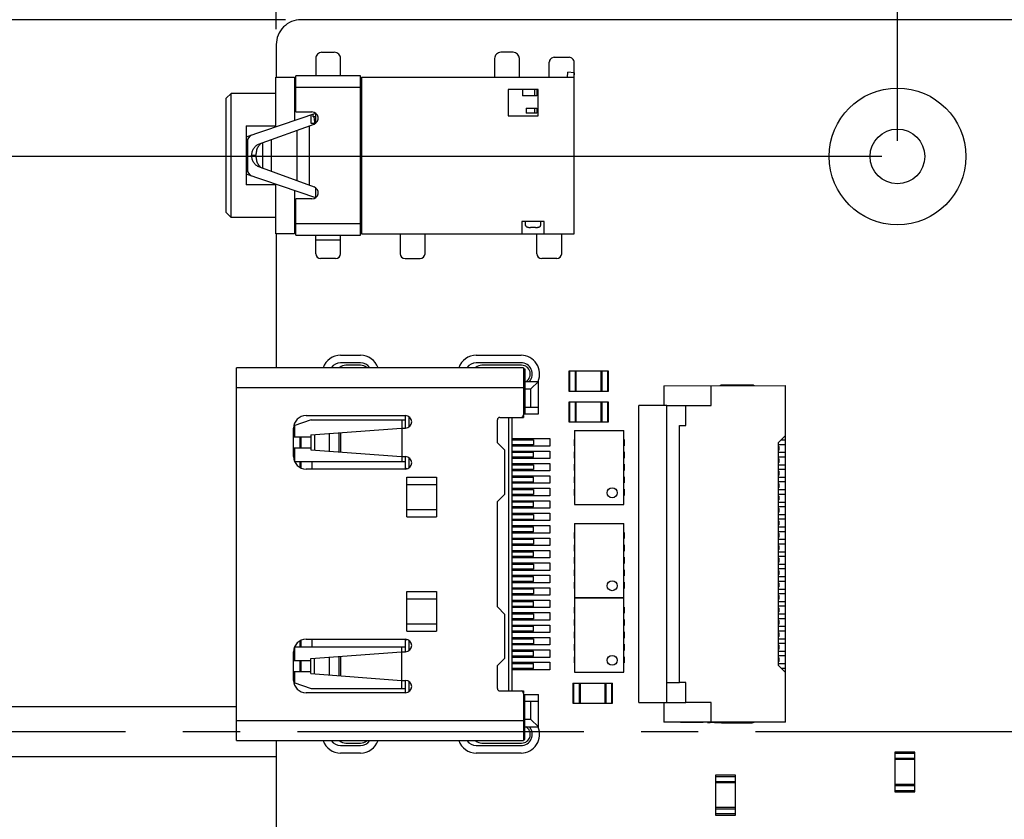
# Model space of a CAD drawing. Header units: millimetres. Extents: x -45 to 609, y -105 to 214.
# Tile 10 of 27: x 417 to 457, y 38 to 70. Entities that reach past the tile are written whole.
import ezdxf

# ---------------------------------------------------------------- set-up
doc = ezdxf.new("R2010")
doc.units = ezdxf.units.MM
doc.header["$LTSCALE"] = 30.734
doc.header["$PDMODE"] = 3
doc.header["$PDSIZE"] = 0.3125
doc.linetypes.add('CENTER', pattern=[0.6, 0.375, -0.075, 0.075, -0.075])
doc.layers.get('0').update_dxf_attribs({"linetype": 'CONTINUOUS'})
doc.layers.get('Defpoints').update_dxf_attribs({"linetype": 'CONTINUOUS'})
doc.layers.add('Center', color=1, linetype='CENTER')
doc.layers.add('DIM', color=6, linetype='CONTINUOUS', lineweight=15)
doc.styles.add('Verdana', font='verdana.ttf', dxfattribs={"height": 4.5})
doc.dimstyles.new('aaaaaaaa 3.0', dxfattribs={"dimtxt": 4.5, "dimasz": 3, "dimexe": 1.25, "dimexo": 0.625, "dimtad": 1, "dimzin": 9, "dimdsep": 46, "dimtxsty": 'Verdana', "dimcen": 0, "dimazin": 0, "dimtfac": 1, "dimtofl": 0, "dimtmove": 0, "dimatfit": 3, "dimfxl": 1, "dimlwd": 25, "dimlwe": 25, "dimarcsym": 0})

# ---------------------------------------------------------------- blocks, each defined once
blk = doc.blocks.new('*D112')
at = {"layer": 'Defpoints', "color": 0}
for p in [(510.354, 120.745), (452.354, 64.385), (510.354, 64.387)]:
    blk.add_point(p, dxfattribs=at)
at = {"layer": 'DIM', "color": 0, "lineweight": 25}
for p, q in [((452.354, 65.01), (452.354, 121.995)), ((510.354, 65.012), (510.354, 121.995)), ((455.354, 120.745), (507.354, 120.745))]:
    blk.add_line(p, q, dxfattribs=at)
at = {"layer": 'DIM', "color": 0}
for points in [[(455.354, 121.245), (455.354, 120.245), (452.354, 120.745)], [(507.354, 120.245), (507.354, 121.245), (510.354, 120.745)]]:
    blk.add_solid(points, dxfattribs=at)
at = {"layer": 'DIM', "color": 0, "insert": (475.691, 123.723), "char_height": 4.5, "attachment_point": 5, "style": 'Verdana'}
blk.add_mtext('58', dxfattribs=at)
blk = doc.blocks.new('*D113')
at = {"layer": 'Defpoints', "color": 0}
for p in [(452.354, 64.385), (349.937, 15.385), (452.355, 15.385)]:
    blk.add_point(p, dxfattribs=at)
at = {"layer": 'DIM', "color": 0, "lineweight": 25}
for p, q in [((451.729, 64.385), (348.687, 64.385)), ((349.937, 61.385), (349.937, 18.385)), ((451.73, 15.385), (348.687, 15.385))]:
    blk.add_line(p, q, dxfattribs=at)
at = {"layer": 'DIM', "color": 0}
for points in [[(350.437, 61.385), (349.437, 61.385), (349.937, 64.385)], [(349.437, 18.385), (350.437, 18.385), (349.937, 15.385)]]:
    blk.add_solid(points, dxfattribs=at)
at = {"layer": 'DIM', "color": 0, "insert": (346.973, 40.072), "char_height": 4.5, "attachment_point": 5, "rotation": 90, "style": 'Verdana'}
blk.add_mtext('49', dxfattribs=at)
blk = doc.blocks.new('*D114')
at = {"layer": 'Defpoints', "color": 0}
for p in [(543.854, 177.359), (427.354, 68.885), (543.854, 68.887)]:
    blk.add_point(p, dxfattribs=at)
at = {"layer": 'DIM', "color": 0, "lineweight": 25}
for p, q in [((427.354, 69.51), (427.354, 178.609)), ((543.854, 69.512), (543.854, 178.609)), ((430.354, 177.359), (540.854, 177.359))]:
    blk.add_line(p, q, dxfattribs=at)
at = {"layer": 'DIM', "color": 0}
for points in [[(430.354, 177.859), (430.354, 176.859), (427.354, 177.359)], [(540.854, 176.859), (540.854, 177.859), (543.854, 177.359)]]:
    blk.add_solid(points, dxfattribs=at)
at = {"layer": 'DIM', "color": 0, "insert": (481.361, 180.323), "char_height": 4.5, "attachment_point": 5, "style": 'Verdana'}
blk.add_mtext('116.5', dxfattribs=at)
blk = doc.blocks.new('*D115')
at = {"layer": 'Defpoints', "color": 0}
for p in [(428.354, 69.885), (341.235, 9.885), (428.355, 9.885)]:
    blk.add_point(p, dxfattribs=at)
at = {"layer": 'DIM', "color": 0, "lineweight": 25}
for p, q in [((427.729, 69.885), (339.985, 69.885)), ((341.235, 66.885), (341.235, 12.885)), ((427.73, 9.885), (339.985, 9.885))]:
    blk.add_line(p, q, dxfattribs=at)
at = {"layer": 'DIM', "color": 0}
for points in [[(341.735, 66.885), (340.735, 66.885), (341.235, 69.885)], [(340.735, 12.885), (341.735, 12.885), (341.235, 9.885)]]:
    blk.add_solid(points, dxfattribs=at)
at = {"layer": 'DIM', "color": 0, "insert": (338.267, 39.885), "char_height": 4.5, "attachment_point": 5, "rotation": 90, "style": 'Verdana'}
blk.add_mtext('60', dxfattribs=at)
blk = doc.blocks.new('*D116')
at = {"layer": 'Defpoints', "color": 0}
for p in [(427.354, 120.745), (427.354, 68.885), (452.354, 64.385)]:
    blk.add_point(p, dxfattribs=at)
at = {"layer": 'DIM', "color": 0, "lineweight": 25}
for p, q in [((427.354, 69.51), (427.354, 121.995)), ((452.354, 65.01), (452.354, 121.995)), ((449.354, 120.745), (430.354, 120.745))]:
    blk.add_line(p, q, dxfattribs=at)
at = {"layer": 'DIM', "color": 0}
for points in [[(430.354, 121.245), (430.354, 120.245), (427.354, 120.745)], [(449.354, 120.245), (449.354, 121.245), (452.354, 120.745)]]:
    blk.add_solid(points, dxfattribs=at)
at = {"layer": 'DIM', "color": 0, "insert": (441.861, 123.714), "char_height": 4.5, "attachment_point": 5, "style": 'Verdana'}
blk.add_mtext('25', dxfattribs=at)
blk = doc.blocks.new('*D117')
at = {"layer": 'Defpoints', "color": 0}
for p in [(481.711, 166.499), (481.711, 161.826), (427.354, 68.885)]:
    blk.add_point(p, dxfattribs=at)
at = {"layer": 'DIM', "color": 0, "lineweight": 25}
for p, q in [((427.354, 69.51), (427.354, 167.749)), ((481.711, 162.451), (481.711, 167.749)), ((430.354, 166.499), (478.711, 166.499))]:
    blk.add_line(p, q, dxfattribs=at)
at = {"layer": 'DIM', "color": 0}
for points in [[(430.354, 166.999), (430.354, 165.999), (427.354, 166.499)], [(478.711, 165.999), (478.711, 166.999), (481.711, 166.499)]]:
    blk.add_solid(points, dxfattribs=at)
at = {"layer": 'DIM', "color": 0, "insert": (456.073, 169.467), "char_height": 4.5, "attachment_point": 5, "style": 'Verdana'}
blk.add_mtext('54.36', dxfattribs=at)

msp = doc.modelspace()

# ---------------------------------------------------------------- linework, layer by layer
at = {"color": 7, "linetype": 'Continuous'}
for p, q in [((542.854, 69.887), (428.354, 69.885)), ((427.354, 68.885), (427.354, 67.573)), ((429.192, 68.573), (429.692, 68.573)), ((436.892, 68.573), (436.392, 68.573)), ((428.942, 68.323), (428.942, 67.623)), ((429.942, 67.623), (429.942, 68.323)), ((436.142, 68.323), (436.142, 67.573)), ((437.142, 67.573), (437.142, 68.323)), ((438.342, 67.573), (438.342, 68.173)), ((438.542, 68.373), (439.142, 68.373)), ((439.342, 61.273), (439.342, 68.173)), ((439.076, 67.573), (439.093, 67.773)), ((439.342, 67.751), (439.093, 67.773)), ((427.342, 65.61), (427.342, 67.573)), ((427.342, 67.573), (428.092, 67.573)), ((428.092, 67.573), (428.092, 65.835)), ((428.142, 66.173), (428.142, 67.623)), ((430.742, 67.623), (428.142, 67.623)), ((430.742, 61.223), (430.742, 67.623)), ((430.792, 67.573), (430.792, 61.273)), ((430.792, 67.573), (439.342, 67.573)), ((439.342, 67.751), (439.327, 67.575)), ((428.092, 67.343), (428.142, 67.343)), ((428.142, 67.043), (428.092, 67.043)), ((428.142, 67.173), (430.742, 67.173)), ((430.742, 67.343), (430.792, 67.343)), ((430.792, 67.323), (430.742, 67.323)), ((430.792, 67.263), (430.742, 67.263)), ((430.792, 67.043), (430.742, 67.043)), ((436.692, 67.073), (436.692, 66.023)), ((437.892, 67.073), (436.692, 67.073)), ((437.262, 67.073), (437.262, 66.823)), ((437.742, 67.073), (437.742, 66.823)), ((437.842, 67.073), (437.842, 66.823)), ((437.847, 67.073), (437.847, 66.823)), ((437.892, 66.023), (437.892, 67.073)), ((425.342, 66.723), (425.542, 66.923)), ((425.342, 62.123), (425.342, 66.723)), ((425.542, 61.923), (425.542, 66.923)), ((427.342, 66.923), (425.542, 66.923)), ((437.847, 66.823), (437.262, 66.823)), ((437.413, 66.323), (437.413, 66.123)), ((437.413, 66.323), (437.848, 66.323)), ((437.742, 66.323), (437.742, 66.123)), ((437.842, 66.323), (437.842, 66.123)), ((437.848, 66.323), (437.848, 66.123)), ((426.142, 65.173), (428.942, 66.123)), ((428.142, 66.173), (428.792, 66.173)), ((428.742, 66.055), (428.742, 65.723)), ((428.842, 65.973), (428.842, 66.089)), ((428.942, 65.973), (428.842, 65.973)), ((428.906, 65.766), (428.874, 65.973)), ((428.942, 65.725), (428.942, 66.123)), ((436.692, 66.023), (437.892, 66.023)), ((437.848, 66.123), (437.413, 66.123)), ((426.142, 65.61), (426.142, 63.236)), ((426.142, 65.61), (427.342, 65.61)), ((426.635, 64.872), (428.878, 65.688)), ((428.179, 65.434), (428.179, 63.412)), ((428.692, 63.225), (428.692, 65.621)), ((428.742, 65.723), (428.94, 65.723)), ((428.942, 65.766), (428.906, 65.766)), ((428.942, 65.728), (428.919, 65.728)), ((427.149, 65.059), (427.149, 63.787)), ((426.192, 64.978), (426.192, 63.868)), ((426.818, 63.907), (426.818, 64.939)), ((426.502, 64.423), (426.365, 64.423)), ((426.536, 64.435), (426.502, 64.423)), ((426.502, 64.423), (426.536, 64.411)), ((426.536, 64.411), (426.536, 64.435)), ((426.635, 63.974), (428.878, 63.158)), ((428.942, 62.723), (426.142, 63.673)), ((427.342, 63.236), (426.142, 63.236)), ((427.342, 61.273), (427.342, 63.236)), ((428.092, 63.011), (428.092, 61.273)), ((428.942, 62.723), (428.942, 63.121)), ((428.142, 61.223), (428.142, 62.673)), ((428.792, 62.673), (428.142, 62.673)), ((425.342, 62.123), (425.542, 61.923)), ((427.342, 61.923), (425.542, 61.923)), ((428.092, 61.803), (428.142, 61.803)), ((428.142, 61.503), (428.092, 61.503)), ((430.742, 61.673), (428.142, 61.673)), ((430.742, 61.803), (430.792, 61.803)), ((430.792, 61.503), (430.742, 61.503)), ((437.242, 61.773), (437.242, 61.273)), ((438.142, 61.773), (437.242, 61.773)), ((437.392, 61.601), (437.392, 61.773)), ((437.792, 61.527), (437.592, 61.527)), ((437.992, 61.773), (437.992, 61.601)), ((438.142, 61.273), (438.142, 61.773)), ((428.092, 61.273), (427.342, 61.273)), ((427.354, 61.273), (427.355, 55.885)), ((428.142, 61.223), (430.742, 61.223)), ((428.942, 60.473), (428.942, 61.223)), ((429.942, 60.473), (429.942, 61.223)), ((430.792, 61.273), (439.342, 61.273)), ((432.342, 61.273), (432.342, 60.473)), ((433.342, 60.473), (433.342, 61.273)), ((437.842, 60.473), (437.842, 61.273)), ((438.842, 60.473), (438.842, 61.273)), ((429.942, 61.023), (428.942, 61.023)), ((429.742, 60.273), (429.142, 60.273)), ((432.542, 60.273), (433.142, 60.273)), ((438.642, 60.273), (438.042, 60.273)), ((425.755, 42.247), (372.166, 42.247)), ((427.355, 40.885), (427.355, 34.355)), ((452.255, 40.423), (452.255, 38.823)), ((453.055, 40.423), (452.255, 40.423)), ((453.055, 38.823), (453.055, 40.423)), ((372.166, 40.247), (427.355, 40.247)), ((452.255, 40.378), (453.055, 40.378)), ((453.055, 40.168), (452.255, 40.168)), ((453.055, 40.123), (452.255, 40.123)), ((445.035, 39.489), (445.035, 37.889)), ((445.835, 39.489), (445.035, 39.489)), ((445.035, 39.444), (445.835, 39.444)), ((445.835, 39.234), (445.035, 39.234)), ((445.835, 37.889), (445.835, 39.489)), ((445.835, 39.189), (445.035, 39.189)), ((453.055, 39.123), (452.255, 39.123)), ((452.255, 39.078), (453.055, 39.078)), ((453.055, 38.868), (452.255, 38.868)), ((452.255, 38.823), (453.055, 38.823)), ((445.835, 38.189), (445.035, 38.189)), ((445.035, 38.144), (445.835, 38.144)), ((445.835, 37.934), (445.035, 37.934)), ((445.035, 37.889), (445.835, 37.889))]:
    msp.add_line(p, q, dxfattribs=at)
at = {"linetype": 'Continuous'}
for p, q in [((429.945, 56.385), (430.745, 56.385)), ((435.405, 56.385), (437.205, 56.385)), ((425.755, 40.885), (425.755, 55.885)), ((437.305, 55.885), (425.755, 55.885)), ((430.745, 56.085), (429.945, 56.085)), ((430.75, 55.985), (430.15, 55.985)), ((437.205, 56.085), (435.405, 56.085)), ((437.23, 55.985), (435.63, 55.985)), ((437.305, 55.885), (437.305, 53.985)), ((437.305, 55.835), (437.355, 55.835)), ((437.355, 55.835), (437.355, 54.035)), ((439.127, 55.745), (439.127, 54.945)), ((440.727, 55.745), (439.127, 55.745)), ((439.172, 54.945), (439.172, 55.745)), ((439.382, 55.745), (439.382, 54.945)), ((439.427, 54.945), (439.427, 55.745)), ((440.427, 54.945), (440.427, 55.745)), ((440.472, 54.945), (440.472, 55.745)), ((440.682, 55.745), (440.682, 54.945)), ((440.727, 54.945), (440.727, 55.745)), ((425.755, 55.085), (437.305, 55.085)), ((437.305, 55.335), (437.905, 55.335)), ((437.605, 55.035), (437.905, 55.335)), ((437.905, 54.035), (437.905, 55.335)), ((442.952, 55.163), (447.852, 55.164)), ((442.952, 55.163), (442.952, 54.363)), ((444.852, 54.363), (444.852, 55.163)), ((446.502, 55.183), (445.302, 55.183)), ((447.852, 41.624), (447.852, 55.164)), ((437.355, 55.035), (437.605, 55.035)), ((437.605, 54.295), (437.605, 55.035)), ((439.127, 54.945), (440.727, 54.945)), ((437.355, 54.295), (437.905, 54.295)), ((439.127, 54.505), (439.127, 53.705)), ((440.727, 54.505), (439.127, 54.505)), ((439.172, 53.705), (439.172, 54.505)), ((439.382, 54.505), (439.382, 53.705)), ((439.427, 53.705), (439.427, 54.505)), ((440.427, 53.705), (440.427, 54.505)), ((440.472, 53.705), (440.472, 54.505)), ((440.682, 54.505), (440.682, 53.705)), ((440.727, 53.705), (440.727, 54.505)), ((441.952, 42.423), (441.952, 54.363)), ((443.07, 54.363), (441.952, 54.363)), ((443.07, 42.423), (443.07, 54.363)), ((443.07, 54.363), (444.852, 54.363)), ((443.833, 53.563), (443.833, 54.363)), ((428.555, 53.96), (432.555, 53.96)), ((432.555, 53.46), (432.555, 53.96)), ((432.705, 53.51), (432.705, 53.91)), ((437.305, 54.035), (437.905, 54.035)), ((437.305, 53.968), (437.305, 53.885)), ((428.755, 53.785), (428.066, 53.544)), ((428.105, 53.11), (428.105, 53.558)), ((428.755, 53.785), (432.555, 53.785)), ((432.405, 53.785), (432.405, 52.11)), ((436.255, 52.865), (436.255, 53.785)), ((436.355, 53.885), (437.305, 53.885)), ((436.695, 53.885), (436.695, 42.885)), ((436.855, 42.885), (436.855, 53.885)), ((439.127, 53.705), (440.727, 53.705)), ((443.583, 43.223), (443.583, 53.563)), ((443.583, 53.563), (443.833, 53.563)), ((428.055, 52.31), (428.055, 53.46)), ((428.055, 53.11), (428.745, 53.11)), ((428.305, 53.11), (428.305, 52.66)), ((428.361, 52.66), (428.361, 53.11)), ((428.745, 53.185), (432.395, 53.46)), ((428.745, 53.185), (428.745, 52.585)), ((428.896, 53.196), (428.896, 52.574)), ((429.503, 52.528), (429.503, 53.242)), ((429.872, 53.27), (429.872, 52.5)), ((429.95, 52.494), (429.95, 53.276)), ((432.395, 53.46), (432.555, 53.46)), ((439.363, 53.365), (439.363, 50.385)), ((439.363, 53.365), (441.343, 53.365)), ((441.343, 50.385), (441.343, 53.365)), ((447.552, 52.863), (447.852, 53.164)), ((436.555, 52.565), (436.255, 52.865)), ((436.855, 53.035), (438.365, 53.035)), ((436.855, 52.985), (437.706, 52.985)), ((437.706, 52.785), (436.855, 52.785)), ((438.365, 52.735), (436.855, 52.735)), ((437.706, 52.985), (437.706, 52.785)), ((438.365, 53.035), (438.365, 52.735)), ((439.353, 52.75), (439.353, 53)), ((439.353, 53), (439.363, 53)), ((439.363, 52.75), (439.353, 52.75)), ((441.343, 53), (441.353, 53)), ((441.353, 52.75), (441.343, 52.75)), ((441.353, 53), (441.353, 52.75)), ((447.552, 52.863), (447.552, 43.924)), ((447.552, 52.803), (447.852, 52.803)), ((447.552, 52.718), (447.592, 52.718)), ((447.592, 52.568), (447.592, 52.718)), ((447.672, 52.984), (447.852, 52.984)), ((428.055, 52.66), (428.745, 52.66)), ((428.105, 52.11), (428.105, 52.66)), ((428.745, 52.585), (432.395, 52.31)), ((432.395, 52.31), (432.555, 52.31)), ((432.555, 51.81), (432.555, 52.31)), ((436.555, 50.805), (436.555, 52.565)), ((436.855, 52.535), (438.365, 52.535)), ((436.855, 52.485), (437.705, 52.485)), ((437.705, 52.285), (437.705, 52.485)), ((438.365, 52.535), (438.365, 52.235)), ((439.353, 52.25), (439.353, 52.5)), ((439.353, 52.5), (439.363, 52.5)), ((441.343, 52.5), (441.353, 52.5)), ((441.353, 52.5), (441.353, 52.25)), ((447.592, 52.568), (447.552, 52.568)), ((447.552, 52.483), (447.852, 52.483)), ((428.101, 52.11), (432.555, 52.11)), ((428.305, 52.11), (428.305, 51.877)), ((428.361, 51.854), (428.361, 52.11)), ((428.805, 51.81), (428.805, 52.11)), ((432.705, 51.86), (432.705, 52.26)), ((437.705, 52.285), (436.855, 52.285)), ((438.365, 52.235), (436.855, 52.235)), ((436.855, 52.035), (438.365, 52.035)), ((436.855, 51.985), (437.706, 51.985)), ((437.706, 51.985), (437.706, 51.785)), ((438.365, 52.035), (438.365, 51.735)), ((439.363, 52.25), (439.353, 52.25)), ((439.353, 51.75), (439.353, 52)), ((439.353, 52), (439.363, 52)), ((441.353, 52.25), (441.343, 52.25)), ((441.343, 52), (441.353, 52)), ((441.353, 52), (441.353, 51.75)), ((447.552, 52.303), (447.852, 52.303)), ((447.552, 52.218), (447.592, 52.218)), ((447.592, 52.068), (447.552, 52.068)), ((447.552, 51.983), (447.852, 51.983)), ((447.592, 52.068), (447.592, 52.218)), ((432.555, 51.81), (428.555, 51.81)), ((432.593, 51.816), (432.555, 51.843)), ((437.706, 51.785), (436.855, 51.785)), ((438.365, 51.735), (436.855, 51.735)), ((436.855, 51.535), (438.365, 51.535)), ((438.365, 51.535), (438.365, 51.235)), ((439.363, 51.75), (439.353, 51.75)), ((441.353, 51.75), (441.343, 51.75)), ((447.552, 51.803), (447.852, 51.803)), ((447.552, 51.718), (447.592, 51.718)), ((447.592, 51.568), (447.552, 51.568)), ((447.592, 51.568), (447.592, 51.718)), ((432.605, 49.885), (432.605, 51.485)), ((432.605, 51.485), (433.805, 51.485)), ((432.605, 51.185), (433.805, 51.185)), ((433.805, 51.485), (433.805, 49.885)), ((436.855, 51.485), (437.705, 51.485)), ((437.705, 51.285), (436.855, 51.285)), ((438.365, 51.235), (436.855, 51.235)), ((437.705, 51.285), (437.705, 51.485)), ((439.353, 51.25), (439.353, 51.5)), ((439.353, 51.5), (439.363, 51.5)), ((439.363, 51.25), (439.353, 51.25)), ((441.343, 51.5), (441.353, 51.5)), ((441.353, 51.25), (441.343, 51.25)), ((441.353, 51.5), (441.353, 51.25)), ((447.552, 51.483), (447.852, 51.483)), ((447.552, 51.303), (447.852, 51.303)), ((447.552, 51.218), (447.592, 51.218)), ((447.592, 51.068), (447.592, 51.218)), ((436.255, 50.505), (436.555, 50.805)), ((436.855, 51.035), (438.365, 51.035)), ((436.855, 50.985), (437.706, 50.985)), ((437.706, 50.785), (436.855, 50.785)), ((438.365, 50.735), (436.855, 50.735)), ((437.706, 50.985), (437.706, 50.785)), ((438.365, 51.035), (438.365, 50.735)), ((439.353, 50.75), (439.353, 51)), ((439.353, 51), (439.363, 51)), ((439.363, 50.75), (439.353, 50.75)), ((441.343, 51), (441.353, 51)), ((441.353, 50.75), (441.343, 50.75)), ((441.353, 51), (441.353, 50.75)), ((447.592, 51.068), (447.552, 51.068)), ((447.552, 50.983), (447.852, 50.983)), ((447.552, 50.803), (447.852, 50.803)), ((436.255, 46.265), (436.255, 50.505)), ((436.855, 50.535), (438.365, 50.535)), ((436.855, 50.485), (437.705, 50.485)), ((437.705, 50.285), (437.705, 50.485)), ((438.365, 50.535), (438.365, 50.235)), ((439.363, 50.385), (441.343, 50.385)), ((447.552, 50.719), (447.592, 50.719)), ((447.592, 50.569), (447.552, 50.569)), ((447.552, 50.484), (447.852, 50.484)), ((447.592, 50.569), (447.592, 50.719)), ((432.605, 50.185), (433.805, 50.185)), ((437.705, 50.285), (436.855, 50.285)), ((438.365, 50.235), (436.855, 50.235)), ((436.855, 50.035), (438.365, 50.035)), ((436.855, 49.985), (437.706, 49.985)), ((437.706, 49.985), (437.706, 49.785)), ((438.365, 50.035), (438.365, 49.735)), ((447.552, 50.304), (447.852, 50.304)), ((447.552, 50.219), (447.592, 50.219)), ((447.592, 50.069), (447.552, 50.069)), ((447.552, 49.984), (447.852, 49.984)), ((447.592, 50.069), (447.592, 50.219)), ((432.605, 49.885), (433.805, 49.885)), ((437.706, 49.785), (436.855, 49.785)), ((438.365, 49.735), (436.855, 49.735)), ((436.855, 49.535), (438.365, 49.535)), ((438.365, 49.535), (438.365, 49.235)), ((439.363, 49.625), (439.363, 46.645)), ((439.363, 49.625), (441.343, 49.625)), ((441.343, 46.645), (441.343, 49.625)), ((447.552, 49.804), (447.852, 49.804)), ((447.552, 49.719), (447.592, 49.719)), ((447.592, 49.569), (447.552, 49.569)), ((447.592, 49.569), (447.592, 49.719)), ((436.855, 49.485), (437.705, 49.485)), ((437.705, 49.285), (436.855, 49.285)), ((438.365, 49.235), (436.855, 49.235)), ((437.705, 49.285), (437.705, 49.485)), ((439.353, 49.01), (439.353, 49.26)), ((439.353, 49.26), (439.363, 49.26)), ((441.343, 49.26), (441.353, 49.26)), ((441.353, 49.26), (441.353, 49.01)), ((447.552, 49.484), (447.852, 49.484)), ((447.552, 49.304), (447.852, 49.304)), ((447.552, 49.219), (447.592, 49.219)), ((447.592, 49.069), (447.592, 49.219)), ((436.855, 49.035), (438.365, 49.035)), ((436.855, 48.985), (437.706, 48.985)), ((437.706, 48.785), (436.855, 48.785)), ((437.706, 48.985), (437.706, 48.785)), ((438.365, 49.035), (438.365, 48.735)), ((439.363, 49.01), (439.353, 49.01)), ((439.353, 48.51), (439.353, 48.76)), ((439.353, 48.76), (439.363, 48.76)), ((441.353, 49.01), (441.343, 49.01)), ((441.343, 48.76), (441.353, 48.76)), ((441.353, 48.76), (441.353, 48.51)), ((447.592, 49.069), (447.552, 49.069)), ((447.552, 48.984), (447.852, 48.984)), ((447.552, 48.804), (447.852, 48.804)), ((438.365, 48.735), (436.855, 48.735)), ((436.855, 48.535), (438.365, 48.535)), ((436.855, 48.485), (437.705, 48.485)), ((437.705, 48.285), (437.705, 48.485)), ((438.365, 48.535), (438.365, 48.235)), ((439.363, 48.51), (439.353, 48.51)), ((441.353, 48.51), (441.343, 48.51)), ((447.552, 48.719), (447.592, 48.719)), ((447.592, 48.569), (447.552, 48.569)), ((447.552, 48.484), (447.852, 48.484)), ((447.592, 48.569), (447.592, 48.719)), ((437.705, 48.285), (436.855, 48.285)), ((438.365, 48.235), (436.855, 48.235)), ((436.855, 48.035), (438.365, 48.035)), ((436.855, 47.985), (437.706, 47.985)), ((437.706, 47.985), (437.706, 47.785)), ((438.365, 48.035), (438.365, 47.735)), ((439.353, 48.01), (439.353, 48.26)), ((439.353, 48.26), (439.363, 48.26)), ((439.363, 48.01), (439.353, 48.01)), ((441.343, 48.26), (441.353, 48.26)), ((441.353, 48.01), (441.343, 48.01)), ((441.353, 48.26), (441.353, 48.01)), ((447.552, 48.304), (447.852, 48.304)), ((447.552, 48.219), (447.592, 48.219)), ((447.592, 48.069), (447.552, 48.069)), ((447.552, 47.984), (447.852, 47.984)), ((447.592, 48.069), (447.592, 48.219)), ((437.706, 47.785), (436.855, 47.785)), ((438.365, 47.735), (436.855, 47.735)), ((439.353, 47.51), (439.353, 47.76)), ((439.353, 47.76), (439.363, 47.76)), ((441.343, 47.76), (441.353, 47.76)), ((441.353, 47.76), (441.353, 47.51)), ((447.552, 47.804), (447.852, 47.804)), ((447.552, 47.719), (447.592, 47.719)), ((447.592, 47.569), (447.552, 47.569)), ((447.592, 47.569), (447.592, 47.719)), ((436.855, 47.535), (438.365, 47.535)), ((436.855, 47.485), (437.705, 47.485)), ((437.705, 47.285), (436.855, 47.285)), ((438.365, 47.235), (436.855, 47.235)), ((437.705, 47.285), (437.705, 47.485)), ((438.365, 47.535), (438.365, 47.235)), ((439.363, 47.51), (439.353, 47.51)), ((439.353, 47.01), (439.353, 47.26)), ((439.353, 47.26), (439.363, 47.26)), ((441.353, 47.51), (441.343, 47.51)), ((441.343, 47.26), (441.353, 47.26)), ((441.353, 47.26), (441.353, 47.01)), ((447.552, 47.484), (447.852, 47.484)), ((447.552, 47.304), (447.852, 47.304)), ((447.552, 47.219), (447.592, 47.219)), ((447.592, 47.069), (447.592, 47.219)), ((432.605, 45.285), (432.605, 46.885)), ((432.605, 46.885), (433.805, 46.885)), ((433.805, 46.885), (433.805, 45.285)), ((436.855, 47.035), (438.365, 47.035)), ((436.855, 46.985), (437.706, 46.985)), ((437.706, 46.785), (436.855, 46.785)), ((437.706, 46.985), (437.706, 46.785)), ((438.365, 47.035), (438.365, 46.735)), ((439.363, 47.01), (439.353, 47.01)), ((441.353, 47.01), (441.343, 47.01)), ((447.592, 47.069), (447.552, 47.069)), ((447.552, 46.984), (447.852, 46.984)), ((447.552, 46.804), (447.852, 46.804)), ((432.605, 46.585), (433.805, 46.585)), ((438.365, 46.735), (436.855, 46.735)), ((436.855, 46.535), (438.365, 46.535)), ((436.855, 46.485), (437.705, 46.485)), ((437.705, 46.285), (437.705, 46.485)), ((438.365, 46.535), (438.365, 46.235)), ((439.363, 46.645), (441.343, 46.645)), ((439.363, 46.625), (439.363, 43.645)), ((439.363, 46.625), (441.343, 46.625)), ((441.343, 43.645), (441.343, 46.625)), ((447.552, 46.719), (447.592, 46.719)), ((447.592, 46.569), (447.552, 46.569)), ((447.552, 46.484), (447.852, 46.484)), ((447.592, 46.569), (447.592, 46.719)), ((436.555, 45.965), (436.255, 46.265)), ((437.705, 46.285), (436.855, 46.285)), ((438.365, 46.235), (436.855, 46.235)), ((436.855, 46.035), (438.365, 46.035)), ((436.855, 45.985), (437.706, 45.985)), ((437.706, 45.985), (437.706, 45.785)), ((438.365, 46.035), (438.365, 45.735)), ((439.353, 46.01), (439.353, 46.26)), ((439.353, 46.26), (439.363, 46.26)), ((439.363, 46.01), (439.353, 46.01)), ((441.343, 46.26), (441.353, 46.26)), ((441.353, 46.01), (441.343, 46.01)), ((441.353, 46.26), (441.353, 46.01)), ((447.552, 46.304), (447.852, 46.304)), ((447.552, 46.219), (447.592, 46.219)), ((447.592, 46.069), (447.552, 46.069)), ((447.552, 45.984), (447.852, 45.984)), ((447.592, 46.069), (447.592, 46.219)), ((432.605, 45.585), (433.805, 45.585)), ((436.555, 44.205), (436.555, 45.965)), ((437.706, 45.785), (436.855, 45.785)), ((438.365, 45.735), (436.855, 45.735)), ((439.353, 45.51), (439.353, 45.76)), ((439.353, 45.76), (439.363, 45.76)), ((441.343, 45.76), (441.353, 45.76)), ((441.353, 45.76), (441.353, 45.51)), ((447.552, 45.804), (447.852, 45.804)), ((447.552, 45.719), (447.592, 45.719)), ((447.592, 45.569), (447.592, 45.719)), ((432.605, 45.285), (433.805, 45.285)), ((436.855, 45.535), (438.365, 45.535)), ((436.855, 45.485), (437.705, 45.485)), ((437.705, 45.285), (436.855, 45.285)), ((438.365, 45.235), (436.855, 45.235)), ((437.705, 45.285), (437.705, 45.485)), ((438.365, 45.535), (438.365, 45.235)), ((439.363, 45.51), (439.353, 45.51)), ((439.353, 45.01), (439.353, 45.26)), ((439.353, 45.26), (439.363, 45.26)), ((441.353, 45.51), (441.343, 45.51)), ((441.343, 45.26), (441.353, 45.26)), ((441.353, 45.26), (441.353, 45.01)), ((447.592, 45.569), (447.552, 45.569)), ((447.552, 45.484), (447.852, 45.484)), ((447.552, 45.304), (447.852, 45.304)), ((447.552, 45.219), (447.592, 45.219)), ((447.592, 45.069), (447.592, 45.219)), ((428.305, 44.893), (428.305, 44.66)), ((428.361, 44.66), (428.361, 44.916)), ((428.555, 44.96), (432.555, 44.96)), ((428.805, 44.66), (428.805, 44.96)), ((432.555, 44.46), (432.555, 44.96)), ((432.555, 44.927), (432.593, 44.954)), ((432.705, 44.51), (432.705, 44.91)), ((436.855, 45.035), (438.365, 45.035)), ((436.855, 44.985), (437.706, 44.985)), ((437.706, 44.785), (436.855, 44.785)), ((437.706, 44.985), (437.706, 44.785)), ((438.365, 45.035), (438.365, 44.735)), ((439.363, 45.01), (439.353, 45.01)), ((441.353, 45.01), (441.343, 45.01)), ((447.592, 45.069), (447.552, 45.069)), ((447.552, 44.984), (447.852, 44.984)), ((447.552, 44.804), (447.852, 44.804)), ((428.055, 43.31), (428.055, 44.46)), ((428.101, 44.66), (432.555, 44.66)), ((428.105, 44.11), (428.105, 44.66)), ((428.745, 44.185), (432.395, 44.46)), ((432.395, 44.46), (432.555, 44.46)), ((432.405, 42.985), (432.405, 44.66)), ((438.365, 44.735), (436.855, 44.735)), ((436.855, 44.535), (438.365, 44.535)), ((436.855, 44.485), (437.705, 44.485)), ((437.705, 44.285), (437.705, 44.485)), ((438.365, 44.535), (438.365, 44.235)), ((439.353, 44.51), (439.353, 44.76)), ((439.353, 44.76), (439.363, 44.76)), ((439.363, 44.51), (439.353, 44.51)), ((441.343, 44.76), (441.353, 44.76)), ((441.353, 44.51), (441.343, 44.51)), ((441.353, 44.76), (441.353, 44.51)), ((447.552, 44.719), (447.592, 44.719)), ((447.592, 44.569), (447.552, 44.569)), ((447.552, 44.484), (447.852, 44.484)), ((447.592, 44.569), (447.592, 44.719)), ((428.055, 44.11), (428.745, 44.11)), ((428.305, 44.11), (428.305, 43.66)), ((428.361, 43.66), (428.361, 44.11)), ((428.745, 43.585), (428.745, 44.185)), ((428.896, 43.574), (428.896, 44.196)), ((429.503, 43.528), (429.503, 44.242)), ((429.872, 44.27), (429.872, 43.5)), ((429.95, 43.494), (429.95, 44.276)), ((436.255, 43.905), (436.555, 44.205)), ((437.705, 44.285), (436.855, 44.285)), ((438.365, 44.235), (436.855, 44.235)), ((436.855, 44.035), (438.365, 44.035)), ((436.855, 43.985), (437.706, 43.985)), ((437.706, 43.785), (437.706, 43.985)), ((438.365, 44.035), (438.365, 43.735)), ((439.353, 44.01), (439.353, 44.26)), ((439.353, 44.26), (439.363, 44.26)), ((439.363, 44.01), (439.353, 44.01)), ((441.343, 44.26), (441.353, 44.26)), ((441.353, 44.01), (441.343, 44.01)), ((441.353, 44.26), (441.353, 44.01)), ((447.552, 44.304), (447.852, 44.304)), ((447.552, 44.219), (447.592, 44.219)), ((447.592, 44.069), (447.552, 44.069)), ((447.592, 44.069), (447.592, 44.219)), ((428.055, 43.66), (428.745, 43.66)), ((428.105, 43.213), (428.105, 43.66)), ((436.255, 42.985), (436.255, 43.905)), ((437.706, 43.785), (436.855, 43.785)), ((438.365, 43.735), (436.855, 43.735)), ((439.363, 43.645), (441.343, 43.645)), ((447.552, 43.984), (447.852, 43.984)), ((447.852, 43.624), (447.552, 43.924)), ((447.672, 43.804), (447.852, 43.804)), ((428.066, 43.226), (428.755, 42.985)), ((428.745, 43.585), (432.395, 43.31)), ((432.395, 43.31), (432.555, 43.31)), ((432.555, 42.81), (432.555, 43.31)), ((432.705, 42.86), (432.705, 43.26)), ((439.285, 43.195), (439.285, 42.395)), ((439.285, 43.195), (440.885, 43.195)), ((439.33, 42.395), (439.33, 43.195)), ((439.54, 43.195), (439.54, 42.395)), ((439.585, 43.195), (439.585, 42.395)), ((440.585, 43.195), (440.585, 42.395)), ((440.63, 42.395), (440.63, 43.195)), ((440.84, 43.195), (440.84, 42.395)), ((440.885, 42.395), (440.885, 43.195)), ((443.07, 43.223), (443.583, 43.223)), ((443.833, 43.223), (443.583, 43.223)), ((443.833, 42.423), (443.833, 43.223)), ((432.555, 42.81), (428.555, 42.81)), ((428.755, 42.985), (432.555, 42.985)), ((436.355, 42.885), (437.305, 42.885)), ((437.305, 42.885), (437.305, 42.803)), ((437.305, 42.785), (437.305, 40.885)), ((437.305, 42.735), (437.905, 42.735)), ((437.355, 40.935), (437.355, 42.735)), ((437.355, 42.475), (437.905, 42.475)), ((437.605, 41.735), (437.605, 42.475)), ((437.905, 41.435), (437.905, 42.735)), ((441.952, 42.423), (443.833, 42.423)), ((442.952, 42.423), (442.952, 41.623)), ((444.852, 42.423), (443.833, 42.423)), ((444.852, 41.623), (444.852, 42.423)), ((439.285, 42.395), (440.885, 42.395)), ((437.305, 41.685), (425.755, 41.685)), ((437.605, 41.735), (437.355, 41.735)), ((437.605, 41.735), (437.905, 41.435)), ((447.852, 41.624), (442.952, 41.623)), ((443.619, 41.623), (443.619, 41.613)), ((444.542, 41.613), (443.619, 41.613)), ((443.853, 41.623), (443.853, 41.613)), ((443.887, 41.623), (443.887, 41.613)), ((444.124, 41.623), (444.124, 41.613)), ((444.32, 41.623), (444.32, 41.613)), ((444.399, 41.613), (444.399, 41.623)), ((444.541, 41.623), (444.541, 41.613)), ((444.708, 41.613), (444.708, 41.623)), ((444.708, 41.613), (444.815, 41.613)), ((444.734, 41.613), (444.734, 41.623)), ((444.815, 41.623), (444.815, 41.613)), ((444.817, 41.623), (444.817, 41.613)), ((444.824, 41.613), (444.824, 41.623)), ((444.824, 41.623), (444.824, 41.613)), ((444.976, 41.613), (444.824, 41.613)), ((444.853, 41.623), (444.853, 41.613)), ((444.928, 41.623), (444.928, 41.613)), ((444.976, 41.623), (444.976, 41.613)), ((444.993, 41.623), (444.993, 41.613)), ((444.993, 41.613), (445.585, 41.613)), ((445.01, 41.623), (445.01, 41.613)), ((445.017, 41.613), (445.017, 41.623)), ((445.121, 41.613), (445.121, 41.623)), ((445.126, 41.623), (445.126, 41.613)), ((445.133, 41.613), (445.133, 41.623)), ((445.164, 41.613), (445.164, 41.623)), ((445.222, 41.613), (445.222, 41.623)), ((445.299, 41.623), (445.299, 41.613)), ((445.33, 41.623), (445.33, 41.613)), ((445.33, 41.613), (445.33, 41.623)), ((445.341, 41.613), (445.341, 41.623)), ((445.419, 41.613), (445.419, 41.623)), ((445.447, 41.623), (445.447, 41.613)), ((445.524, 41.613), (445.524, 41.623)), ((445.554, 41.623), (445.554, 41.613)), ((445.584, 41.623), (445.584, 41.613)), ((445.585, 41.613), (445.585, 41.623)), ((445.596, 41.613), (445.596, 41.623)), ((445.596, 41.613), (445.779, 41.613)), ((445.673, 41.613), (445.673, 41.623)), ((445.702, 41.623), (445.702, 41.613)), ((445.779, 41.613), (445.779, 41.623)), ((437.305, 41.435), (437.905, 41.435)), ((445.302, 41.603), (446.502, 41.603)), ((425.755, 40.885), (437.305, 40.885)), ((437.305, 40.935), (437.355, 40.935)), ((429.945, 40.685), (430.745, 40.685)), ((430.15, 40.785), (430.75, 40.785)), ((435.405, 40.685), (437.205, 40.685)), ((435.63, 40.785), (437.23, 40.785)), ((430.745, 40.385), (429.945, 40.385)), ((437.205, 40.385), (435.405, 40.385))]:
    msp.add_line(p, q, dxfattribs=at)
at = {"color": 7, "linetype": 'Continuous'}
for centre, radius in [((481.711, 41.247), 120.58), ((452.354, 64.385), 2.75), ((452.354, 64.385), 1.1)]:
    msp.add_circle(centre, radius, dxfattribs=at)
at = {"linetype": 'Continuous'}
for centre in [(440.873, 50.855), (440.873, 47.115), (440.873, 44.115)]:
    msp.add_circle(centre, 0.2, dxfattribs=at)
at = {"color": 7, "linetype": 'Continuous'}
for centre, radius, start, end in [((481.447, 40.396), 109.797, 94.29196, 174.44372), ((428.354, 68.885), 1, 90.0011, 180.0012), ((429.192, 68.323), 0.25, 89.9911, 179.998), ((429.692, 68.323), 0.25, 359.9911, 89.998), ((436.392, 68.323), 0.25, 90.0011, 180.0011), ((436.892, 68.323), 0.25, 0.0011, 90.0011), ((438.542, 68.173), 0.2, 89.9928, 179.9985), ((439.142, 68.173), 0.2, 359.9928, 89.9985), ((428.792, 65.923), 0.25, 289.9962, 90.0011), ((426.492, 64.978), 0.3, 116.6338, 180.0011), ((426.492, 63.868), 0.3, 180.0011, 243.3684), ((428.792, 62.923), 0.25, 270.0011, 70.006), ((429.142, 60.473), 0.2, 180.0011, 270.0011), ((429.742, 60.473), 0.2, 270.0011, 0.0011), ((432.542, 60.473), 0.2, 180.0011, 270.0011), ((433.142, 60.473), 0.2, 270.0011, 0.0011), ((438.042, 60.473), 0.2, 180.0011, 270.0011), ((438.642, 60.473), 0.2, 270.0011, 0.0011)]:
    msp.add_arc(centre, radius, start, end, dxfattribs=at)
at = {"linetype": 'Continuous'}
for centre, radius, start, end in [((429.945, 55.635), 0.75, 90.0011, 160.5257), ((430.745, 55.635), 0.75, 19.4765, 90.0011), ((435.405, 55.635), 0.75, 90.0011, 160.5257), ((437.205, 55.635), 0.75, 336.4181, 90.0011), ((429.945, 55.635), 0.45, 90.0011, 146.2439), ((430.15, 55.635), 0.35, 90.0011, 133.0667), ((430.745, 55.635), 0.45, 33.7584, 90.0011), ((430.75, 55.635), 0.35, 46.8885, 90.0011), ((435.405, 55.635), 0.45, 90.0011, 146.2439), ((435.63, 55.635), 0.35, 90.0011, 133.0693), ((437.205, 55.635), 0.45, 318.1876, 90.0011), ((437.23, 55.635), 0.35, 299.8403, 90.0011), ((445.302, 54.983), 0.2, 90.0011, 115.8431), ((446.502, 54.983), 0.2, 64.1592, 90.0011), ((428.555, 53.46), 0.5, 90.0011, 180.0011), ((432.555, 53.71), 0.25, 270.0011, 90.0011), ((437.205, 53.985), 0.1, 270.0011, 0.0011), ((436.355, 53.785), 0.1, 90.0011, 180.0011), ((428.555, 52.31), 0.5, 180.0011, 270.0011), ((432.555, 52.06), 0.25, 270.0011, 90.0011), ((428.555, 44.46), 0.5, 90.0011, 180.0011), ((432.555, 44.71), 0.25, 270.0011, 90.0011), ((428.555, 43.31), 0.5, 180.0011, 270.0011), ((432.555, 43.06), 0.25, 270.0011, 90.0011), ((436.355, 42.985), 0.1, 180.0011, 270.0011), ((437.205, 42.785), 0.1, 0.0011, 90.0011), ((445.302, 41.803), 0.2, 252.887, 270.0011), ((446.502, 41.803), 0.2, 270.0011, 295.3911), ((437.205, 41.135), 0.75, 270.0011, 23.5842), ((437.205, 41.135), 0.45, 270.0011, 41.8146), ((437.23, 41.135), 0.35, 270.0011, 60.1786), ((429.945, 41.135), 0.75, 199.4765, 270.0011), ((429.945, 41.135), 0.45, 213.7584, 270.0011), ((430.15, 41.135), 0.35, 226.8885, 270.0011), ((430.745, 41.135), 0.75, 270.0011, 340.5257), ((430.745, 41.135), 0.45, 270.0011, 326.2439), ((430.75, 41.135), 0.35, 270.0011, 313.0667), ((435.405, 41.135), 0.75, 199.4765, 270.0011), ((435.405, 41.135), 0.45, 213.7584, 270.0011), ((435.63, 41.135), 0.35, 226.8885, 270.0011)]:
    msp.add_arc(centre, radius, start, end, dxfattribs=at)
at = {"color": 7, "linetype": 'Continuous'}
for points, knots in [([(428.919, 65.728), (428.917, 65.728), (428.914, 65.732), (428.912, 65.739), (428.909, 65.751), (428.907, 65.761), (428.906, 65.766)], [0, 0, 0, 0, 0.098444, 0.290753, 0.591309, 1, 1, 1, 1]), ([(426.365, 64.423), (426.368, 64.474), (426.382, 64.549), (426.415, 64.642), (426.457, 64.726), (426.525, 64.811), (426.598, 64.858), (426.635, 64.872)], [0, 0, 0, 0, 0.277312, 0.411544, 0.541091, 0.781792, 1, 1, 1, 1]), ([(426.808, 64.935), (426.788, 64.928), (426.749, 64.908), (426.696, 64.866), (426.649, 64.812), (426.594, 64.726), (426.548, 64.6), (426.536, 64.491), (426.536, 64.435)], [0, 0, 0, 0, 0.10599, 0.217542, 0.335377, 0.459528, 0.723373, 1, 1, 1, 1]), ([(426.635, 63.974), (426.598, 63.988), (426.525, 64.035), (426.457, 64.12), (426.415, 64.204), (426.382, 64.297), (426.368, 64.372), (426.365, 64.423)], [0, 0, 0, 0, 0.218196, 0.458885, 0.588437, 0.722664, 1, 1, 1, 1]), ([(426.536, 64.411), (426.536, 64.355), (426.548, 64.246), (426.594, 64.12), (426.649, 64.034), (426.696, 63.98), (426.749, 63.938), (426.788, 63.918), (426.808, 63.911)], [0, 0, 0, 0, 0.276612, 0.540456, 0.66461, 0.782451, 0.894008, 1, 1, 1, 1]), ([(437.392, 61.601), (437.392, 61.596), (437.396, 61.585), (437.408, 61.571), (437.427, 61.558), (437.452, 61.547), (437.482, 61.538), (437.529, 61.529), (437.567, 61.527), (437.592, 61.527)], [0, 0, 0, 0, 0.066069, 0.145505, 0.244846, 0.365416, 0.505304, 0.660971, 1, 1, 1, 1]), ([(437.792, 61.527), (437.818, 61.527), (437.855, 61.529), (437.902, 61.538), (437.933, 61.547), (437.957, 61.558), (437.976, 61.571), (437.989, 61.585), (437.992, 61.596), (437.992, 61.601)], [0, 0, 0, 0, 0.339029, 0.494696, 0.634585, 0.755154, 0.854495, 0.933931, 1, 1, 1, 1])]:
    msp.add_open_spline(points, degree=3, knots=knots, dxfattribs=at)
at = {"layer": 'Center'}
msp.add_line((354.443, 41.247), (608.979, 41.247), dxfattribs=at)

# ---------------------------------------------------------------- dimensions: what is measured, and where the dimension line sits
at = {"layer": 'DIM'}
for base, p1, p2, picture, middle in [((543.854, 177.359), (427.354, 68.885), (543.854, 68.887), '*D114', (481.361, 177.359)), ((481.711, 166.499), (427.354, 68.885), (481.711, 161.826), '*D117', (456.073, 166.499)), ((427.354, 120.745), (452.354, 64.385), (427.354, 68.885), '*D116', (441.861, 120.745)), ((510.354, 120.745), (452.354, 64.385), (510.354, 64.387), '*D112', (475.691, 120.745))]:
    dim = msp.add_linear_dim(base=base, p1=p1, p2=p2, dimstyle='aaaaaaaa 3.0', dxfattribs=at)
    dim.commit()
    dim.dimension.update_dxf_attribs({"geometry": picture, "text_midpoint": middle, "dimtype": 160})
dim = msp.add_linear_dim(base=(341.235, 9.885), p1=(428.354, 69.885), p2=(428.355, 9.885), angle=90, dimstyle='aaaaaaaa 3.0', dxfattribs=at)
dim.commit()
dim.dimension.update_dxf_attribs({"geometry": '*D115', "text_midpoint": (338.267, 39.885)})
dim = msp.add_linear_dim(base=(349.937, 15.385), p1=(452.354, 64.385), p2=(452.355, 15.385), angle=90, dimstyle='aaaaaaaa 3.0', dxfattribs=at)
dim.commit()
dim.dimension.update_dxf_attribs({"geometry": '*D113', "text_midpoint": (349.937, 40.072), "dimtype": 160})

doc.saveas('drawing.dxf')
